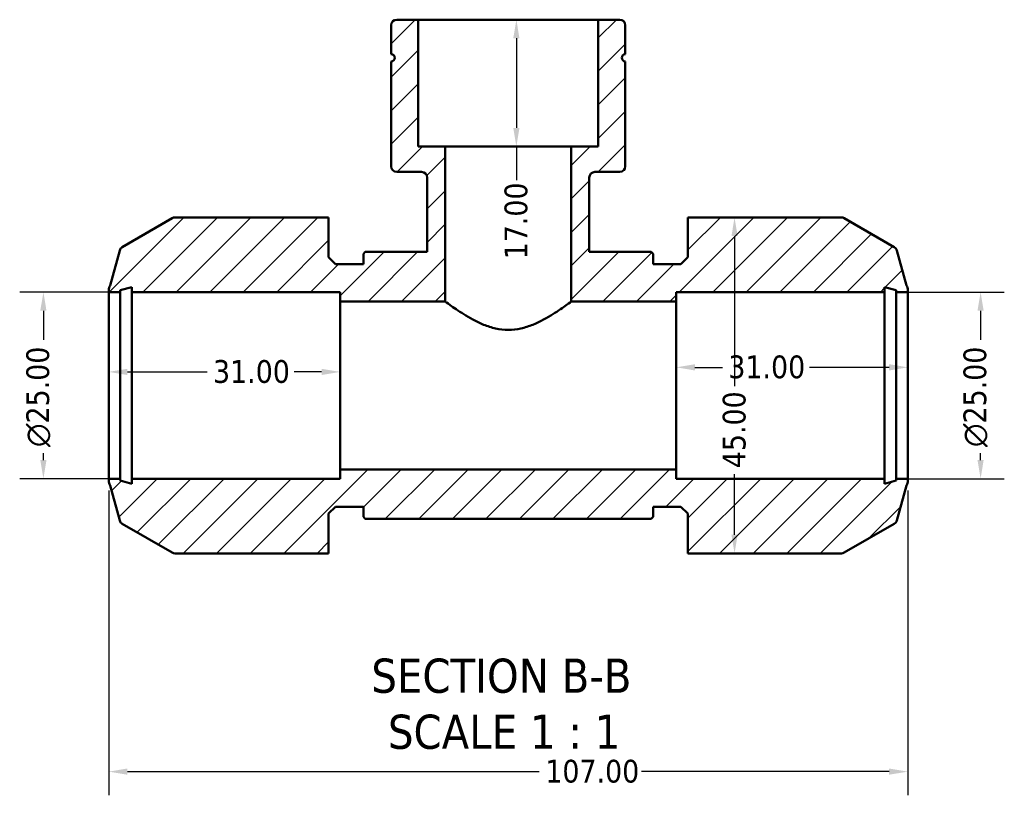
# Model space of a CAD drawing. Header units: millimetres. Extents: x 0 to 902, y -116 to 594.
# Tile 2 of 8: x 303 to 435, y -116 to -12. Entities that reach past the tile are written whole.
import ezdxf

# ---------------------------------------------------------------- set-up
doc = ezdxf.new("R2010")
doc.units = ezdxf.units.MM
for name, color, linetype, lineweight in [('Dimension (ANSI)', 7, 'Continuous', 25), ('Hatch (ANSI)', 7, 'Continuous', 18), ('Symbol (ANSI)', 7, 'Continuous', 25), ('Visible (ANSI)', 7, 'Continuous', 50)]:
    doc.layers.add(name, color=color, linetype=linetype, lineweight=lineweight)
doc.styles.add('Label Text (ANSI)', font='tahoma.ttf')
doc.styles.add('Note Text (ANSI)', font='tahoma.ttf')
doc.dimstyles.new('Default - mm (ANSI)', dxfattribs={"dimtxt": 3.048, "dimasz": 2.5, "dimexe": 3.175, "dimexo": 1.6002, "dimgap": 0.8, "dimtad": 0, "dimtoh": 1, "dimrnd": 1e-08, "dimzin": 4, "dimdsep": 46, "dimtxsty": 'Note Text (ANSI)', "dimcen": 0.09, "dimdle": 10, "dimclrd": 256, "dimclre": 256, "dimclrt": 256, "dimadec": 1, "dimazin": 1, "dimtfac": 1, "dimtofl": 0, "dimtmove": 0, "dimatfit": 3, "dimfxl": 1, "dimtolj": 1, "dimtzin": 4, "dimlwd": -1, "dimlwe": -1, "dimarcsym": 0})

# ---------------------------------------------------------------- blocks, each defined once
blk = doc.blocks.new('*D7')
at = {"layer": 'Defpoints', "color": 0, "transparency": 16777216}
for p in [(315.03, -73.61), (422.03, -73.61), (422.03, -112.86)]:
    blk.add_point(p, dxfattribs=at)
at = {"layer": 'Dimension (ANSI)', "transparency": 16777216}
for p, q in [((315.03, -75.21), (315.03, -116.03)), ((422.03, -75.21), (422.03, -116.03)), ((317.53, -112.86), (372.69, -112.86)), ((419.53, -112.86), (386.37, -112.86))]:
    blk.add_line(p, q, dxfattribs=at)
for points in [[(317.53, -112.44), (317.53, -113.27), (315.03, -112.86)], [(419.53, -112.44), (419.53, -113.27), (422.03, -112.86)]]:
    blk.add_solid(points, dxfattribs=at)
at = {"layer": 'Dimension (ANSI)', "transparency": 16777216, "insert": (373.49, -111.27), "char_height": 3.048, "attachment_point": 1, "style": 'Note Text (ANSI)'}
blk.add_mtext('\\A1;107.00', dxfattribs=at)
blk = doc.blocks.new('*D8')
at = {"layer": 'Defpoints', "color": 0, "transparency": 16777216}
for p in [(368.53, -12.11), (368.53, -29.11), (369.62, -29.11)]:
    blk.add_point(p, dxfattribs=at)
at = {"layer": 'Dimension (ANSI)', "transparency": 16777216}
for p, q in [((369.62, -14.61), (369.62, -26.61)), ((369.62, -29.11), (369.62, -33.63))]:
    blk.add_line(p, q, dxfattribs=at)
for points in [[(369.2, -14.61), (370.03, -14.61), (369.62, -12.11)], [(369.2, -26.61), (370.03, -26.61), (369.62, -29.11)]]:
    blk.add_solid(points, dxfattribs=at)
at = {"layer": 'Dimension (ANSI)', "transparency": 16777216, "insert": (368.03, -44.22), "char_height": 3.048, "attachment_point": 1, "rotation": 90, "style": 'Note Text (ANSI)'}
blk.add_mtext('\\A1;17.00', dxfattribs=at)
blk = doc.blocks.new('*D9')
at = {"layer": 'Defpoints', "color": 0, "transparency": 16777216}
for p in [(346.03, -59.3), (315.03, -61.11), (346.03, -61.11)]:
    blk.add_point(p, dxfattribs=at)
at = {"layer": 'Dimension (ANSI)', "transparency": 16777216}
for p, q in [((317.53, -59.3), (328.2, -59.3)), ((343.53, -59.3), (339.86, -59.3))]:
    blk.add_line(p, q, dxfattribs=at)
for points in [[(317.53, -58.89), (317.53, -59.72), (315.03, -59.3)], [(343.53, -58.89), (343.53, -59.72), (346.03, -59.3)]]:
    blk.add_solid(points, dxfattribs=at)
at = {"layer": 'Dimension (ANSI)', "transparency": 16777216, "insert": (329, -57.72), "char_height": 3.048, "attachment_point": 1, "style": 'Note Text (ANSI)'}
blk.add_mtext('\\A1;31.00', dxfattribs=at)
blk = doc.blocks.new('*D10')
at = {"layer": 'Defpoints', "color": 0, "transparency": 16777216}
for p in [(318.13, -48.61), (306.29, -73.61), (318.13, -73.61)]:
    blk.add_point(p, dxfattribs=at)
at = {"layer": 'Dimension (ANSI)', "transparency": 16777216}
for p, q in [((316.53, -48.61), (303.11, -48.61)), ((306.29, -51.11), (306.29, -55.02)), ((306.29, -71.11), (306.29, -70.17)), ((316.53, -73.61), (303.11, -73.61))]:
    blk.add_line(p, q, dxfattribs=at)
for points in [[(305.87, -51.11), (306.7, -51.11), (306.29, -48.61)], [(305.87, -71.11), (306.7, -71.11), (306.29, -73.61)]]:
    blk.add_solid(points, dxfattribs=at)
at = {"layer": 'Dimension (ANSI)', "transparency": 16777216, "insert": (304, -69.37), "char_height": 3.048, "attachment_point": 1, "rotation": 90, "style": 'Note Text (ANSI)'}
blk.add_mtext('\\A1;\\fAIGDT|b0|i0;\\H3.0480;\\ln\\fTahoma|b0|i0;\\H3.0480;25.00', dxfattribs=at)
blk = doc.blocks.new('*D11')
at = {"layer": 'Defpoints', "color": 0, "transparency": 16777216}
for p in [(420.48, -48.61), (420.48, -73.61), (431.78, -73.61)]:
    blk.add_point(p, dxfattribs=at)
at = {"layer": 'Dimension (ANSI)', "transparency": 16777216}
for p, q in [((422.08, -48.61), (434.95, -48.61)), ((431.78, -51.11), (431.78, -55.02)), ((431.78, -71.11), (431.78, -70.17)), ((422.08, -73.61), (434.95, -73.61))]:
    blk.add_line(p, q, dxfattribs=at)
for points in [[(431.36, -51.11), (432.19, -51.11), (431.78, -48.61)], [(431.36, -71.11), (432.19, -71.11), (431.78, -73.61)]]:
    blk.add_solid(points, dxfattribs=at)
at = {"layer": 'Dimension (ANSI)', "transparency": 16777216, "insert": (429.48, -69.37), "char_height": 3.048, "attachment_point": 1, "rotation": 90, "style": 'Note Text (ANSI)'}
blk.add_mtext('\\A1;\\fAIGDT|b0|i0;\\H3.0480;\\ln\\fTahoma|b0|i0;\\H3.0480;25.00', dxfattribs=at)
blk = doc.blocks.new('*D12')
at = {"layer": 'Defpoints', "color": 0, "transparency": 16777216}
for p in [(391.03, -58.69), (391.03, -61.11), (422.03, -61.11)]:
    blk.add_point(p, dxfattribs=at)
at = {"layer": 'Dimension (ANSI)', "transparency": 16777216}
for p, q in [((393.53, -58.69), (397.2, -58.69)), ((419.53, -58.69), (408.86, -58.69))]:
    blk.add_line(p, q, dxfattribs=at)
for points in [[(393.53, -58.27), (393.53, -59.11), (391.03, -58.69)], [(419.53, -58.27), (419.53, -59.11), (422.03, -58.69)]]:
    blk.add_solid(points, dxfattribs=at)
at = {"layer": 'Dimension (ANSI)', "transparency": 16777216, "insert": (398, -57.1), "char_height": 3.048, "attachment_point": 1, "style": 'Note Text (ANSI)'}
blk.add_mtext('\\A1;31.00', dxfattribs=at)
blk = doc.blocks.new('*D13')
at = {"layer": 'Defpoints', "color": 0, "transparency": 16777216}
for p in [(398.83, -38.61), (398.83, -83.61), (398.83, -83.61)]:
    blk.add_point(p, dxfattribs=at)
at = {"layer": 'Dimension (ANSI)', "transparency": 16777216}
for p, q in [((398.83, -41.11), (398.83, -61.23)), ((398.83, -81.11), (398.83, -73))]:
    blk.add_line(p, q, dxfattribs=at)
for points in [[(398.42, -41.11), (399.25, -41.11), (398.83, -38.61)], [(398.42, -81.11), (399.25, -81.11), (398.83, -83.61)]]:
    blk.add_solid(points, dxfattribs=at)
at = {"layer": 'Dimension (ANSI)', "transparency": 16777216, "insert": (397.25, -72.2), "char_height": 3.048, "attachment_point": 1, "rotation": 90, "style": 'Note Text (ANSI)'}
blk.add_mtext('\\A1;45.00', dxfattribs=at)

msp = doc.modelspace()

# ---------------------------------------------------------------- hatches: boundary and pattern name
at = {"layer": 'Hatch (ANSI)'}
h = msp.add_hatch(dxfattribs=at)
h.set_pattern_fill('ANSI31', color=256, scale=25.4, style=0)
h.set_pattern_definition([(45, (0, 0), (-2.245064, 2.245064), [])])
edge = h.paths.add_edge_path()
edge.add_line((392.582, -78.291), (392.582, -83.611))
edge.add_line((392.582, -83.611), (394.132, -83.611))
edge.add_line((394.132, -83.611), (413.151, -83.611))
edge.add_ellipse((413.151, -82.861), major_axis=(0, -0.75), ratio=1, start_angle=0, end_angle=30)
edge.add_line((413.526, -83.511), (420.216, -79.649))
edge.add_ellipse((419.841, -78.999), major_axis=(0.375, -0.65), ratio=1, start_angle=0, end_angle=44.59179)
edge.add_line((420.564, -79.198), (421.855, -74.511))
edge.add_ellipse((420.782, -73.871), major_axis=(1.074, -0.64), ratio=1, start_angle=0, end_angle=30.81641)
edge.add_line((422.032, -73.871), (422.032, -73.611))
edge.add_line((422.032, -73.611), (420.482, -73.611))
edge.add_line((420.482, -73.611), (420.482, -73.861))
edge.add_line((420.482, -73.861), (418.932, -74.277))
edge.add_line((418.932, -74.277), (418.932, -73.611))
edge.add_line((418.932, -73.611), (391.032, -73.611))
edge.add_line((391.032, -73.611), (391.032, -72.361))
edge.add_line((391.032, -72.361), (346.032, -72.361))
edge.add_line((346.032, -72.361), (346.032, -73.611))
edge.add_line((346.032, -73.611), (318.132, -73.611))
edge.add_line((318.132, -73.611), (318.132, -74.277))
edge.add_line((318.132, -74.277), (316.582, -73.861))
edge.add_line((316.582, -73.861), (316.582, -73.611))
edge.add_line((316.582, -73.611), (315.032, -73.611))
edge.add_line((315.032, -73.611), (315.032, -73.871))
edge.add_ellipse((316.282, -73.871), major_axis=(-1.25, 0), ratio=1, start_angle=0, end_angle=30.81641)
edge.add_line((315.208, -74.511), (316.5, -79.198))
edge.add_ellipse((317.223, -78.999), major_axis=(-0.723, -0.199), ratio=1, start_angle=0, end_angle=44.59179)
edge.add_line((316.848, -79.649), (323.538, -83.511))
edge.add_ellipse((323.913, -82.861), major_axis=(-0.375, -0.65), ratio=1, start_angle=0, end_angle=30)
edge.add_line((323.913, -83.611), (342.932, -83.611))
edge.add_line((342.932, -83.611), (344.482, -83.611))
edge.add_line((344.482, -83.611), (344.482, -78.291))
edge.add_line((344.482, -78.291), (345.412, -77.361))
edge.add_line((345.412, -77.361), (349.132, -77.361))
edge.add_line((349.132, -77.361), (349.132, -78.736))
edge.add_line((349.132, -78.736), (349.382, -78.986))
edge.add_line((349.382, -78.986), (387.682, -78.986))
edge.add_line((387.682, -78.986), (387.932, -78.736))
edge.add_line((387.932, -78.736), (387.932, -77.361))
edge.add_line((387.932, -77.361), (391.652, -77.361))
edge.add_line((391.652, -77.361), (392.582, -78.291))
edge = h.paths.add_edge_path()
edge.add_ellipse((383.458, -12.861), major_axis=(0.75, 0), ratio=1, start_angle=0, end_angle=90)
edge.add_line((383.458, -12.111), (380.59, -12.111))
edge.add_line((380.59, -12.111), (380.59, -29.111))
edge.add_line((380.59, -29.111), (376.973, -29.111))
edge.add_line((376.973, -29.111), (376.973, -49.861))
edge.add_line((376.973, -49.861), (391.032, -49.861))
edge.add_line((391.032, -49.861), (391.032, -48.611))
edge.add_line((391.032, -48.611), (418.932, -48.611))
edge.add_line((418.932, -48.611), (418.932, -47.946))
edge.add_line((418.932, -47.946), (420.482, -48.361))
edge.add_line((420.482, -48.361), (420.482, -48.611))
edge.add_line((420.482, -48.611), (422.032, -48.611))
edge.add_line((422.032, -48.611), (422.032, -48.352))
edge.add_ellipse((420.782, -48.352), major_axis=(1.25, 0), ratio=1, start_angle=0, end_angle=30.81641)
edge.add_line((421.855, -47.711), (420.564, -43.024))
edge.add_ellipse((419.841, -43.224), major_axis=(0.723, 0.199), ratio=1, start_angle=0, end_angle=44.59179)
edge.add_line((420.216, -42.574), (413.526, -38.712))
edge.add_ellipse((413.151, -39.361), major_axis=(0.375, 0.65), ratio=1, start_angle=0, end_angle=30)
edge.add_line((413.151, -38.611), (394.132, -38.611))
edge.add_line((394.132, -38.611), (392.582, -38.611))
edge.add_line((392.582, -38.611), (392.582, -43.931))
edge.add_line((392.582, -43.931), (391.652, -44.861))
edge.add_line((391.652, -44.861), (387.932, -44.861))
edge.add_line((387.932, -44.861), (387.932, -43.486))
edge.add_line((387.932, -43.486), (387.682, -43.236))
edge.add_line((387.682, -43.236), (379.385, -43.236))
edge.add_line((379.385, -43.236), (379.385, -33.261))
edge.add_ellipse((380.135, -33.261), major_axis=(-0.75, 0), ratio=1, start_angle=270, end_angle=360, ccw=False)
edge.add_line((380.135, -32.511), (383.458, -32.511))
edge.add_ellipse((383.458, -31.761), major_axis=(0, -0.75), ratio=1, start_angle=0, end_angle=90)
edge.add_line((384.208, -31.761), (384.208, -17.694))
edge.add_ellipse((384.208, -17.211), major_axis=(0, -0.482), ratio=1, start_angle=180, end_angle=360, ccw=False)
edge.add_line((384.208, -16.729), (384.208, -12.861))
edge = h.paths.add_edge_path()
edge.add_ellipse((353.606, -12.861), major_axis=(0, 0.75), ratio=1, start_angle=0, end_angle=90)
edge.add_line((352.856, -12.861), (352.856, -16.729))
edge.add_ellipse((352.856, -17.211), major_axis=(0, 0.482), ratio=1, start_angle=180, end_angle=360, ccw=False)
edge.add_line((352.856, -17.694), (352.856, -31.761))
edge.add_ellipse((353.606, -31.761), major_axis=(-0.75, 0), ratio=1, start_angle=0, end_angle=90)
edge.add_line((353.606, -32.511), (356.929, -32.511))
edge.add_ellipse((356.929, -33.261), major_axis=(0, 0.75), ratio=1, start_angle=270, end_angle=360, ccw=False)
edge.add_line((357.679, -33.261), (357.679, -43.236))
edge.add_line((357.679, -43.236), (349.382, -43.236))
edge.add_line((349.382, -43.236), (349.132, -43.486))
edge.add_line((349.132, -43.486), (349.132, -44.861))
edge.add_line((349.132, -44.861), (345.412, -44.861))
edge.add_line((345.412, -44.861), (344.482, -43.931))
edge.add_line((344.482, -43.931), (344.482, -38.611))
edge.add_line((344.482, -38.611), (342.932, -38.611))
edge.add_line((342.932, -38.611), (323.913, -38.611))
edge.add_ellipse((323.913, -39.361), major_axis=(0, 0.75), ratio=1, start_angle=0, end_angle=30)
edge.add_line((323.538, -38.712), (316.848, -42.574))
edge.add_ellipse((317.223, -43.224), major_axis=(-0.375, 0.65), ratio=1, start_angle=0, end_angle=44.59179)
edge.add_line((316.5, -43.024), (315.208, -47.711))
edge.add_ellipse((316.282, -48.352), major_axis=(-1.074, 0.64), ratio=1, start_angle=0, end_angle=30.81641)
edge.add_line((315.032, -48.352), (315.032, -48.611))
edge.add_line((315.032, -48.611), (316.582, -48.611))
edge.add_line((316.582, -48.611), (316.582, -48.361))
edge.add_line((316.582, -48.361), (318.132, -47.946))
edge.add_line((318.132, -47.946), (318.132, -48.611))
edge.add_line((318.132, -48.611), (346.032, -48.611))
edge.add_line((346.032, -48.611), (346.032, -49.861))
edge.add_line((346.032, -49.861), (360.091, -49.861))
edge.add_line((360.091, -49.861), (360.091, -29.111))
edge.add_line((360.091, -29.111), (356.473, -29.111))
edge.add_line((356.473, -29.111), (356.473, -12.111))
edge.add_line((356.473, -12.111), (353.606, -12.111))

# ---------------------------------------------------------------- linework, layer by layer
at = {"layer": 'Visible (ANSI)'}
for p, q in [((352.856, -12.861), (352.856, -16.729)), ((356.473, -12.111), (353.606, -12.111)), ((356.473, -29.111), (356.473, -12.111)), ((380.59, -12.111), (356.473, -12.111)), ((383.458, -12.111), (380.59, -12.111)), ((380.59, -12.111), (380.59, -29.111)), ((384.208, -16.729), (384.208, -12.861)), ((352.856, -17.694), (352.856, -31.761)), ((384.208, -31.761), (384.208, -17.694)), ((360.091, -29.111), (356.473, -29.111)), ((360.091, -49.861), (360.091, -29.111)), ((376.973, -29.111), (360.091, -29.111)), ((380.59, -29.111), (376.973, -29.111)), ((376.973, -29.111), (376.973, -49.861)), ((353.606, -32.511), (356.929, -32.511)), ((380.135, -32.511), (383.458, -32.511)), ((357.679, -33.261), (357.679, -43.236)), ((379.385, -43.236), (379.385, -33.261)), ((323.538, -38.712), (316.848, -42.574)), ((342.932, -38.611), (323.913, -38.611)), ((344.482, -38.611), (342.932, -38.611)), ((344.482, -43.931), (344.482, -38.611)), ((394.132, -38.611), (392.582, -38.611)), ((392.582, -38.611), (392.582, -43.931)), ((413.151, -38.611), (394.132, -38.611)), ((420.216, -42.574), (413.526, -38.712)), ((316.5, -43.024), (315.208, -47.711)), ((349.382, -43.236), (349.132, -43.486)), ((349.132, -43.486), (349.132, -44.861)), ((357.679, -43.236), (349.382, -43.236)), ((387.682, -43.236), (379.385, -43.236)), ((387.932, -43.486), (387.682, -43.236)), ((387.932, -44.861), (387.932, -43.486)), ((421.855, -47.711), (420.564, -43.024)), ((345.412, -44.861), (344.482, -43.931)), ((392.582, -43.931), (391.652, -44.861)), ((349.132, -44.861), (345.412, -44.861)), ((391.652, -44.861), (387.932, -44.861)), ((315.032, -48.352), (315.032, -48.611)), ((315.032, -48.611), (316.582, -48.611)), ((315.032, -73.611), (315.032, -48.611)), ((316.582, -48.361), (318.132, -47.946)), ((316.582, -48.611), (316.582, -48.361)), ((316.582, -73.611), (316.582, -48.611)), ((318.132, -47.946), (318.132, -48.611)), ((318.132, -48.611), (346.032, -48.611)), ((318.132, -73.611), (318.132, -48.611)), ((346.032, -48.611), (346.032, -49.861)), ((391.032, -49.861), (391.032, -48.611)), ((391.032, -48.611), (418.932, -48.611)), ((418.932, -48.611), (418.932, -47.946)), ((418.932, -47.946), (420.482, -48.361)), ((418.932, -73.611), (418.932, -48.611)), ((420.482, -48.361), (420.482, -48.611)), ((420.482, -48.611), (422.032, -48.611)), ((420.482, -73.611), (420.482, -48.611)), ((422.032, -48.611), (422.032, -48.352)), ((422.032, -73.611), (422.032, -48.611)), ((346.032, -49.861), (360.091, -49.861)), ((346.032, -72.361), (346.032, -49.861)), ((376.973, -49.861), (391.032, -49.861)), ((391.032, -72.361), (391.032, -49.861)), ((391.032, -72.361), (346.032, -72.361)), ((346.032, -72.361), (346.032, -73.611)), ((391.032, -73.611), (391.032, -72.361)), ((316.582, -73.611), (315.032, -73.611)), ((315.032, -73.611), (315.032, -73.871)), ((316.582, -73.861), (316.582, -73.611)), ((346.032, -73.611), (318.132, -73.611)), ((318.132, -73.611), (318.132, -74.277)), ((418.932, -73.611), (391.032, -73.611)), ((418.932, -74.277), (418.932, -73.611)), ((422.032, -73.611), (420.482, -73.611)), ((420.482, -73.611), (420.482, -73.861)), ((422.032, -73.871), (422.032, -73.611)), ((315.208, -74.511), (316.5, -79.198)), ((318.132, -74.277), (316.582, -73.861)), ((420.482, -73.861), (418.932, -74.277)), ((420.564, -79.198), (421.855, -74.511)), ((344.482, -78.291), (345.412, -77.361)), ((345.412, -77.361), (349.132, -77.361)), ((349.132, -77.361), (349.132, -78.736)), ((387.932, -78.736), (387.932, -77.361)), ((387.932, -77.361), (391.652, -77.361)), ((391.652, -77.361), (392.582, -78.291)), ((344.482, -83.611), (344.482, -78.291)), ((349.132, -78.736), (349.382, -78.986)), ((349.382, -78.986), (387.682, -78.986)), ((387.682, -78.986), (387.932, -78.736)), ((392.582, -78.291), (392.582, -83.611)), ((316.848, -79.649), (323.538, -83.511)), ((413.526, -83.511), (420.216, -79.649)), ((323.913, -83.611), (342.932, -83.611)), ((342.932, -83.611), (344.482, -83.611)), ((392.582, -83.611), (394.132, -83.611)), ((394.132, -83.611), (413.151, -83.611))]:
    msp.add_line(p, q, dxfattribs=at)
for centre, radius, start, end in [((353.606, -12.861), 0.75, 90, 180), ((383.458, -12.861), 0.75, 0, 90), ((352.856, -17.211), 0.482, 270, 90), ((384.208, -17.211), 0.482, 90, 270), ((353.606, -31.761), 0.75, 180, 270), ((356.929, -33.261), 0.75, 0, 90), ((380.135, -33.261), 0.75, 90, 180), ((383.458, -31.761), 0.75, 270, 0), ((323.913, -39.361), 0.75, 90, 120), ((413.151, -39.361), 0.75, 60, 90), ((317.223, -43.224), 0.75, 120, 164.59179), ((419.841, -43.224), 0.75, 15.40821, 60), ((316.282, -48.352), 1.25, 149.18359, 180), ((420.782, -48.352), 1.25, 0, 30.81641), ((316.282, -73.871), 1.25, 180, 210.81641), ((420.782, -73.871), 1.25, 329.18359, 0), ((317.223, -78.999), 0.75, 195.40821, 240), ((419.841, -78.999), 0.75, 300, 344.59179), ((323.913, -82.861), 0.75, 240, 270), ((413.151, -82.861), 0.75, 270, 300)]:
    msp.add_arc(centre, radius, start, end, dxfattribs=at)
msp.add_open_spline([(360.091, -49.861), (360.091, -49.861), (360.323, -50.038), (361.201, -50.673), (361.846, -51.126), (363.296, -52.034), (364.213, -52.562), (365.749, -53.184), (366.288, -53.362), (367.396, -53.607), (367.965, -53.674), (369.099, -53.674), (369.668, -53.607), (370.776, -53.362), (371.315, -53.184), (372.851, -52.562), (373.768, -52.034), (375.218, -51.126), (375.863, -50.673), (376.741, -50.038), (376.973, -49.861), (376.973, -49.861)], degree=3, knots=[1.3461093, 1.3461093, 1.3461093, 1.3461093, 1.6790512, 1.6790512, 2.0119932, 2.0119932, 2.3521059, 2.3521059, 2.5221622, 2.5221622, 2.6922185, 2.6922185, 2.8622748, 2.8622748, 3.0323311, 3.0323311, 3.3724438, 3.3724438, 3.7053858, 3.7053858, 4.0383278, 4.0383278, 4.0383278, 4.0383278], dxfattribs=at)

# ---------------------------------------------------------------- texts
at = {"layer": 'Symbol (ANSI)', "char_height": 4.572, "attachment_point": 7, "style": 'Label Text (ANSI)'}
for s, insert in [('SECTION B-B', (350.204, -102.376)), ('SCALE 1 : 1', (352.427, -109.889))]:
    msp.add_mtext(s, dxfattribs=dict(at, insert=insert))

# ---------------------------------------------------------------- dimensions: what is measured, and where the dimension line sits
at = {"layer": 'Dimension (ANSI)'}
for base, p1, p2, angle, override, picture, middle in [((369.617, -29.111), (368.532, -12.111), (368.532, -29.111), 270, {"dimtoh": 0, "dimdec": 2, "dimse1": 1, "dimse2": 1, "dimtp": 0, "dimtm": 0, "dimtdec": 2, "dimatfit": 2}, '*D8', (369.617, -39.325)), ((398.832, -83.611), (398.832, -38.611), (398.832, -83.611), 90, {"dimtoh": 0, "dimdec": 2, "dimse1": 1, "dimse2": 1, "dimtp": 0, "dimtm": 0, "dimtdec": 2, "dimatfit": 1}, '*D13', (398.832, -67.111)), ((346.032, -59.303), (315.032, -61.111), (346.032, -61.111), 180, {"dimtoh": 0, "dimdec": 2, "dimse1": 1, "dimse2": 1, "dimtp": 0, "dimtm": 0, "dimtdec": 2, "dimatfit": 1}, '*D9', (334.032, -59.303)), ((391.032, -58.69), (422.032, -61.111), (391.032, -61.111), 180, {"dimtoh": 0, "dimdec": 2, "dimse1": 1, "dimse2": 1, "dimtp": 0, "dimtm": 0, "dimtdec": 2, "dimatfit": 1}, '*D12', (403.032, -58.69)), ((422.032, -112.857), (315.032, -73.611), (422.032, -73.611), 180, {"dimtoh": 0, "dimdec": 2, "dimtp": 0, "dimtm": 0, "dimtdec": 2, "dimatfit": 1}, '*D7', (379.532, -112.857))]:
    dim = msp.add_linear_dim(base=base, p1=p1, p2=p2, angle=angle, dimstyle='Default - mm (ANSI)', override=override, dxfattribs=at)
    dim.commit()
    dim.dimension.update_dxf_attribs({"geometry": picture, "text_midpoint": middle, "dimtype": 160})
for base, p1, p2, picture, middle in [((306.288, -73.611), (318.132, -48.611), (318.132, -73.611), '*D10', (306.288, -62.594)), ((431.778, -73.611), (420.482, -48.611), (420.482, -73.611), '*D11', (431.778, -62.594))]:
    dim = msp.add_linear_dim(base=base, p1=p1, p2=p2, angle=90, text='\\fAIGDT|b0|i0;\\H3.0480;\\ln\\fTahoma|b0|i0;\\H3.0480;<>', dimstyle='Default - mm (ANSI)', override={"dimtoh": 0, "dimdec": 2, "dimtp": 0, "dimtm": 0, "dimtdec": 2, "dimatfit": 1}, dxfattribs=at)
    dim.commit()
    dim.dimension.update_dxf_attribs({"geometry": picture, "text_midpoint": middle, "dimtype": 160})

doc.saveas('drawing.dxf')
